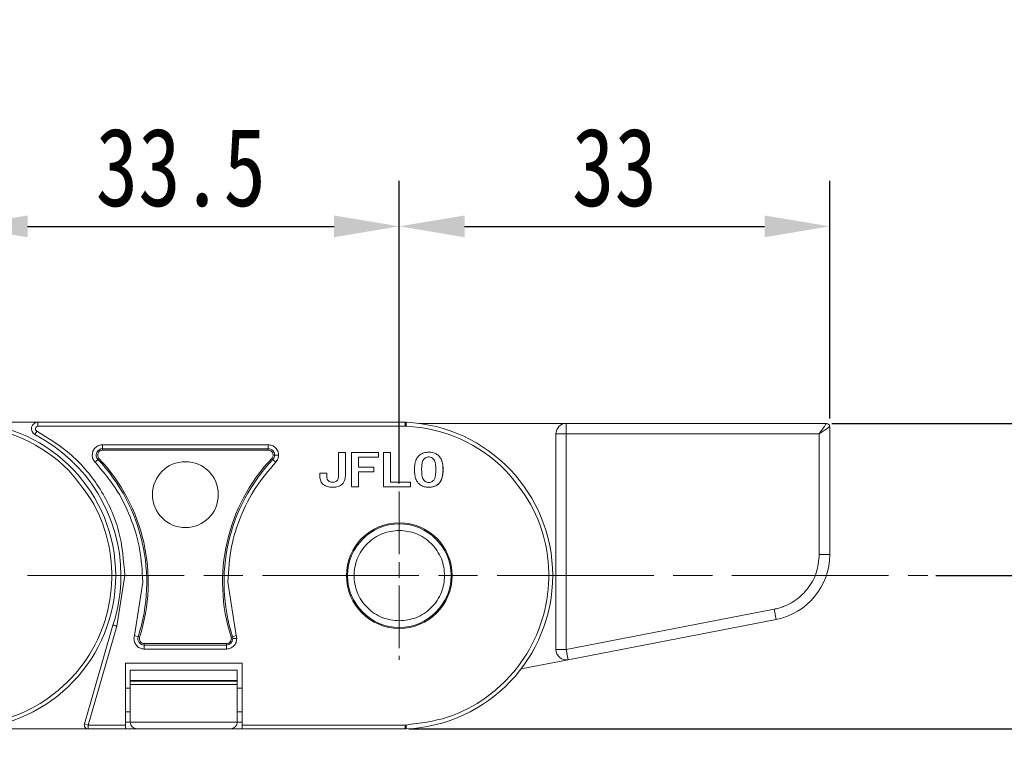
# Model space of a CAD drawing. Header units: millimetres. Extents: x 3292 to 3920, y -521 to -81.
# Tile 13 of 31: x 3561 to 3636, y -268 to -213. Entities that reach past the tile are written whole.
import ezdxf

# ---------------------------------------------------------------- set-up
doc = ezdxf.new("R2010")
doc.units = ezdxf.units.MM
doc.linetypes.add('ACAD_ISO08W100', pattern=[36, 24, -3, 6, -3])
doc.linetypes.add('CENTER', pattern=[0.6, 0.375, -0.075, 0.075, -0.075])
doc.layers.add('中心线', color=1, linetype='CENTER', lineweight=25)
doc.styles.get("Standard").update_dxf_attribs({"font": '仿宋_GB2312.ttf', "width": 0.8})
doc.dimstyles.new('副本 ISO-25.1', dxfattribs={"dimtxt": 6, "dimasz": 5, "dimexe": 3.5, "dimexo": 0.625, "dimgap": 1.5, "dimtad": 1, "dimdsep": 46, "dimtxsty": 'Standard', "dimcen": 2.5, "dimadec": 0, "dimazin": 0, "dimtfac": 1, "dimtmove": 0, "dimatfit": 3, "dimfxl": 0, "dimarcsym": 0})

# ---------------------------------------------------------------- blocks, each defined once
blk = doc.blocks.new('*D306')
at = {"color": 0, "lineweight": -2}
for p, q in [((3556.524, -248.049), (3556.524, -224.852)), ((3590.024, -248.049), (3590.024, -224.852)), ((3561.524, -228.352), (3585.024, -228.352))]:
    blk.add_line(p, q, dxfattribs=at)
at = {"color": 0, "lineweight": 9}
for points in [[(3561.524, -227.519), (3561.524, -229.186), (3556.524, -228.352)], [(3585.024, -227.519), (3585.024, -229.186), (3590.024, -228.352)]]:
    blk.add_solid(points, dxfattribs=at)
at = {"layer": 'Defpoints', "color": 0, "lineweight": 9}
for p in [(3590.024, -228.352), (3556.524, -248.674), (3590.024, -248.674)]:
    blk.add_point(p, dxfattribs=at)
at = {"color": 0, "lineweight": 9, "insert": (3573.274, -223.852), "char_height": 6, "attachment_point": 5}
blk.add_mtext('33.5', dxfattribs=at)
blk = doc.blocks.new('*D307')
at = {"color": 0, "lineweight": -2}
for p, q in [((3590.024, -248.049), (3590.024, -224.852)), ((3623.022, -243.079), (3623.022, -224.852)), ((3595.024, -228.352), (3618.022, -228.352))]:
    blk.add_line(p, q, dxfattribs=at)
at = {"color": 0, "lineweight": 9}
for points in [[(3595.024, -227.519), (3595.024, -229.186), (3590.024, -228.352)], [(3618.022, -227.519), (3618.022, -229.186), (3623.022, -228.352)]]:
    blk.add_solid(points, dxfattribs=at)
at = {"layer": 'Defpoints', "color": 0, "lineweight": 9}
for p in [(3623.022, -228.352), (3623.022, -243.704), (3590.024, -248.674)]:
    blk.add_point(p, dxfattribs=at)
at = {"color": 0, "lineweight": 9, "insert": (3606.523, -223.852), "char_height": 6, "attachment_point": 5}
blk.add_mtext('33', dxfattribs=at)
blk = doc.blocks.new('*D308')
at = {"color": 0, "lineweight": -2}
for p, q in [((3623.184, -243.453), (3678.134, -243.453)), ((3674.634, -248.453), (3674.634, -261.865)), ((3590.755, -266.865), (3678.134, -266.865))]:
    blk.add_line(p, q, dxfattribs=at)
at = {"color": 0, "lineweight": 9}
for points in [[(3673.801, -248.453), (3675.468, -248.453), (3674.634, -243.453)], [(3673.801, -261.865), (3675.468, -261.865), (3674.634, -266.865)]]:
    blk.add_solid(points, dxfattribs=at)
at = {"layer": 'Defpoints', "color": 0, "lineweight": 9}
for p in [(3622.559, -243.453), (3590.13, -266.865), (3674.634, -266.865)]:
    blk.add_point(p, dxfattribs=at)
at = {"color": 0, "lineweight": 9, "insert": (3670.134, -255.159), "char_height": 6, "attachment_point": 5, "rotation": 90}
blk.add_mtext('23.5', dxfattribs=at)
blk = doc.blocks.new('*D309')
at = {"color": 0, "lineweight": -2}
for p, q in [((3652.871, -238.453), (3652.871, -215.145)), ((3631.169, -243.453), (3656.371, -243.453)), ((3652.871, -255.115), (3652.871, -243.453)), ((3631.169, -255.115), (3656.371, -255.115)), ((3652.871, -260.115), (3652.871, -265.115))]:
    blk.add_line(p, q, dxfattribs=at)
at = {"color": 0, "lineweight": 9}
for points in [[(3652.038, -238.453), (3653.704, -238.453), (3652.871, -243.453)], [(3652.038, -260.115), (3653.704, -260.115), (3652.871, -255.115)]]:
    blk.add_solid(points, dxfattribs=at)
at = {"layer": 'Defpoints', "color": 0, "lineweight": 9}
for p in [(3630.544, -243.453), (3652.871, -243.453), (3630.544, -255.115)]:
    blk.add_point(p, dxfattribs=at)
at = {"color": 0, "lineweight": 9, "insert": (3648.371, -224.299), "char_height": 6, "attachment_point": 5, "rotation": 90}
blk.add_mtext('11.75', dxfattribs=at)
blk = doc.blocks.new('*D310')
at = {"color": 0, "lineweight": -2}
for p, q in [((3625.036, -243.453), (3898.187, -243.453)), ((3894.687, -248.453), (3894.687, -317.276)), ((3851.383, -322.276), (3898.187, -322.276))]:
    blk.add_line(p, q, dxfattribs=at)
at = {"color": 0, "lineweight": 9}
for points in [[(3893.854, -248.453), (3895.52, -248.453), (3894.687, -243.453)], [(3893.854, -317.276), (3895.52, -317.276), (3894.687, -322.276)]]:
    blk.add_solid(points, dxfattribs=at)
at = {"layer": 'Defpoints', "color": 0, "lineweight": 9}
for p in [(3624.411, -243.453), (3850.758, -322.276), (3894.687, -322.276)]:
    blk.add_point(p, dxfattribs=at)
at = {"color": 0, "lineweight": 9, "insert": (3890.187, -282.865), "char_height": 6, "attachment_point": 5, "rotation": 90}
blk.add_mtext('2R+23.5', dxfattribs=at)

msp = doc.modelspace()

# ---------------------------------------------------------------- linework, layer by layer
at = {"color": 7, "linetype": 'Continuous', "lineweight": 15}
for p, q in [((3562.321, -243.365), (3556.962, -243.365)), ((3562.321, -243.365), (3562.321, -243.668)), ((3590.462, -243.365), (3562.321, -243.365)), ((3562.321, -243.668), (3590.468, -243.668)), ((3590.468, -243.387), (3590.462, -243.365)), ((3590.468, -243.365), (3590.462, -243.365)), ((3590.468, -243.668), (3590.468, -243.387)), ((3590.468, -243.668), (3590.542, -243.669)), ((3590.479, -243.366), (3590.555, -243.369)), ((3591.523, -243.453), (3602.828, -243.453)), ((3602.828, -243.453), (3602.828, -244.253)), ((3602.828, -243.453), (3622.771, -243.453)), ((3623.022, -243.704), (3623.022, -253.493)), ((3562.091, -244.314), (3562.23, -244.044)), ((3602.028, -244.253), (3602.828, -244.253)), ((3602.028, -244.253), (3602.028, -260.776)), ((3602.828, -244.253), (3622.222, -244.253)), ((3602.828, -260.776), (3602.828, -244.253)), ((3622.222, -244.253), (3622.222, -253.493)), ((3567.273, -245.086), (3579.97, -245.086)), ((3567.273, -245.086), (3567.273, -245.389)), ((3579.97, -245.086), (3579.97, -245.389)), ((3567.273, -245.389), (3579.97, -245.389)), ((3567.273, -245.389), (3567.273, -245.501)), ((3567.273, -245.501), (3579.97, -245.501)), ((3579.97, -245.501), (3579.97, -245.389)), ((3585.887, -245.689), (3585.355, -245.689)), ((3586.364, -245.689), (3586.364, -248.316)), ((3588.438, -245.689), (3586.364, -245.689)), ((3588.438, -246.05), (3586.896, -246.05)), ((3586.896, -246.05), (3586.896, -246.807)), ((3588.438, -245.689), (3588.438, -246.05)), ((3588.822, -245.689), (3588.822, -248.316)), ((3589.354, -245.689), (3588.822, -245.689)), ((3589.354, -247.955), (3589.354, -245.689)), ((3566.697, -246.424), (3566.917, -246.216)), ((3566.998, -246.139), (3566.917, -246.216)), ((3580.326, -246.216), (3580.244, -246.139)), ((3580.546, -246.424), (3580.326, -246.216)), ((3586.896, -246.807), (3588.062, -246.807)), ((3588.062, -246.807), (3588.062, -247.168)), ((3584.457, -247.254), (3583.925, -247.254)), ((3586.896, -247.168), (3588.062, -247.168)), ((3586.896, -248.316), (3586.896, -247.168)), ((3586.364, -248.316), (3586.896, -248.316)), ((3588.822, -248.316), (3590.877, -248.316)), ((3590.877, -247.955), (3589.354, -247.955)), ((3590.877, -248.316), (3590.877, -247.955)), ((3622.222, -253.493), (3623.022, -253.493)), ((3568.978, -255.115), (3568.36, -258.992)), ((3569.717, -259.704), (3570.357, -255.618)), ((3576.886, -255.618), (3577.525, -259.704)), ((3618.762, -257.687), (3602.828, -260.776)), ((3618.914, -258.473), (3618.762, -257.687)), ((3568.07, -258.903), (3565.883, -266.478)), ((3618.914, -258.473), (3602.98, -261.561)), ((3568.36, -258.992), (3566.174, -266.562)), ((3569.679, -259.946), (3569.717, -259.704)), ((3569.717, -259.704), (3570.006, -259.797)), ((3570.006, -259.797), (3570.112, -259.831)), ((3570.472, -260.325), (3570.472, -260.437)), ((3576.77, -260.325), (3570.472, -260.325)), ((3576.77, -260.437), (3576.77, -260.325)), ((3577.13, -259.831), (3577.237, -259.797)), ((3577.237, -259.797), (3577.525, -259.704)), ((3577.525, -259.704), (3577.563, -259.946)), ((3576.77, -260.437), (3570.472, -260.437)), ((3570.472, -260.739), (3570.472, -260.437)), ((3576.77, -260.739), (3570.472, -260.739)), ((3576.77, -260.739), (3576.77, -260.437)), ((3602.028, -260.776), (3602.828, -260.776)), ((3602.828, -260.776), (3602.98, -261.561)), ((3569.025, -266.562), (3569.025, -261.813)), ((3569.025, -261.813), (3577.966, -261.813)), ((3577.966, -261.813), (3577.966, -266.562)), ((3599.36, -262.263), (3602.98, -261.561)), ((3577.596, -262.347), (3569.396, -262.347)), ((3569.396, -262.347), (3569.396, -263.146)), ((3577.596, -263.146), (3577.596, -262.347)), ((3569.396, -263.146), (3577.596, -263.146)), ((3569.396, -263.208), (3569.396, -263.146)), ((3577.596, -263.208), (3569.396, -263.208)), ((3569.396, -263.458), (3569.396, -263.208)), ((3577.596, -263.146), (3577.596, -263.208)), ((3577.596, -263.458), (3577.596, -263.208)), ((3569.396, -263.733), (3569.025, -263.733)), ((3569.396, -263.458), (3577.596, -263.458)), ((3569.396, -266.347), (3569.396, -263.458)), ((3577.596, -263.458), (3577.596, -266.347)), ((3577.966, -263.733), (3577.596, -263.733)), ((3569.025, -265.551), (3569.396, -265.551)), ((3577.596, -265.551), (3577.966, -265.551)), ((3569.396, -266.347), (3569.025, -266.347)), ((3577.596, -266.347), (3569.396, -266.347)), ((3577.966, -266.347), (3577.596, -266.347)), ((3556.97, -266.865), (3566.174, -266.865)), ((3565.883, -266.478), (3566.174, -266.562)), ((3566.174, -266.562), (3569.025, -266.562)), ((3566.174, -266.562), (3566.174, -266.865)), ((3566.174, -266.865), (3569.025, -266.865)), ((3569.025, -266.865), (3569.025, -266.562)), ((3569.025, -266.847), (3569.896, -266.847)), ((3569.896, -266.847), (3577.096, -266.847)), ((3577.096, -266.847), (3577.966, -266.847)), ((3577.966, -266.562), (3590.468, -266.562)), ((3577.966, -266.562), (3577.966, -266.865)), ((3577.966, -266.865), (3590.47, -266.865)), ((3590.468, -266.562), (3590.542, -266.562)), ((3590.468, -266.562), (3590.468, -266.843)), ((3590.555, -266.861), (3590.47, -266.865))]:
    msp.add_line(p, q, dxfattribs=at)
for centre, radius in [((3573.621, -248.91), 2.526), ((3590.024, -255.115), 4.05), ((3590.024, -255.115), 3.968)]:
    msp.add_circle(centre, radius, dxfattribs=at)
for centre, radius, start, end in [((3556.524, -255.115), 11.458, 44.65735, 87.40885), ((3556.524, -255.115), 11.758, 272.59128, 87.40872), ((3562.321, -243.867), 0.502, 90, 242.73396), ((3562.321, -243.867), 0.199, 90, 242.73396), ((3590.506, -243.392), 0.039, 138.95346, 171.9603), ((3590.024, -255.115), 11.458, 44.65735, 87.40885), ((3590.024, -255.115), 11.758, 272.59128, 87.40872), ((3602.828, -244.253), 0.8, 90, 180), ((3622.771, -243.704), 0.251, 0, 90), ((3556.524, -255.115), 12.152, 0, 62.73396), ((3567.273, -245.879), 0.49, 90, 223.40902), ((3567.273, -245.879), 0.378, 90, 223.40902), ((3579.97, -245.879), 0.49, 359.99995, 90), ((3579.97, -245.879), 0.378, 316.59098, 90), ((3579.97, -245.879), 0.49, 316.59098, 359.99995), ((3556.977, -255.618), 13.682, 342.21702, 43.40902), ((3556.977, -255.618), 13.794, 342.21702, 43.40902), ((3590.265, -255.618), 13.794, 136.59098, 197.78298), ((3590.265, -255.618), 13.682, 136.59098, 197.78298), ((3617.949, -253.493), 5.073, 280.96912, 0), ((3556.524, -255.115), 12.152, 341.83764, 0), ((3570.472, -259.946), 0.49, 162.21702, 270), ((3570.472, -259.946), 0.378, 162.21702, 270), ((3576.77, -259.946), 0.378, 270, 17.78298), ((3576.77, -259.946), 0.49, 270, 359.99999), ((3576.77, -259.946), 0.49, 359.99999, 17.78298), ((3602.828, -260.776), 0.8, 180, 280.96912), ((3569.896, -266.347), 0.5, 180, 270), ((3577.096, -266.347), 0.5, 270, 360), ((3566.174, -266.562), 0.303, 163.89727, 270)]:
    msp.add_arc(centre, radius, start, end, dxfattribs=at)
for points, knots in [([(3590.542, -243.669), (3590.535, -243.639), (3590.52, -243.58), (3590.498, -243.498), (3590.478, -243.429), (3590.471, -243.401), (3590.468, -243.387)], [0, 0, 0, 0, 0.244694, 0.499967, 0.74569, 1, 1, 1, 1]), ([(3590.542, -243.669), (3590.544, -243.631), (3590.546, -243.573), (3590.549, -243.503), (3590.552, -243.455), (3590.553, -243.416), (3590.555, -243.379), (3590.555, -243.373), (3590.555, -243.369)], [0, 0, 0, 0, 0.2394117, 0.368304, 0.4999408, 0.6315863, 0.7605035, 1, 1, 1, 1]), ([(3622.222, -244.253), (3622.29, -244.153), (3622.429, -243.95), (3622.586, -243.722), (3622.682, -243.582), (3622.732, -243.507), (3622.764, -243.461), (3622.769, -243.456), (3622.771, -243.453)], [0, 0, 0, 0, 0.260385, 0.529803, 0.657828, 0.777907, 0.891421, 1, 1, 1, 1]), ([(3622.222, -244.253), (3622.326, -244.182), (3622.529, -244.043), (3622.755, -243.887), (3622.893, -243.793), (3622.967, -243.742), (3623.013, -243.71), (3623.019, -243.706), (3623.022, -243.704)], [0, 0, 0, 0, 0.271084, 0.529812, 0.657846, 0.777927, 0.891434, 1, 1, 1, 1]), ([(3562.23, -244.044), (3563.154, -244.612), (3565.053, -245.78), (3567.214, -248.451), (3568.699, -251.636), (3568.886, -253.961), (3568.978, -255.115)], [0, 0, 0, 0, 0.237855, 0.488911, 0.746343, 1, 1, 1, 1]), ([(3566.48, -245.879), (3566.491, -245.779), (3566.507, -245.625), (3566.606, -245.441), (3566.708, -245.315), (3566.834, -245.212), (3567.019, -245.113), (3567.173, -245.097), (3567.273, -245.086)], [0, 0, 0, 0, 0.239443, 0.369505, 0.5, 0.630063, 0.760557, 1, 1, 1, 1]), ([(3579.97, -245.086), (3580.073, -245.098), (3580.281, -245.121), (3580.546, -245.305), (3580.691, -245.526), (3580.755, -245.724), (3580.76, -245.828), (3580.763, -245.879)], [0, 0, 0, 0, 0.249007, 0.500519, 0.750159, 0.87592, 1, 1, 1, 1]), ([(3580.763, -245.879), (3580.721, -245.879), (3580.635, -245.879), (3580.535, -245.879), (3580.474, -245.879), (3580.464, -245.879), (3580.46, -245.879)], [0, 0, 0, 0, 0.270872, 0.562222, 0.789066, 1, 1, 1, 1]), ([(3580.763, -245.879), (3580.753, -245.981), (3580.733, -246.183), (3580.608, -246.344), (3580.546, -246.424)], [0, 0, 0, 0, 0.502524, 1, 1, 1, 1]), ([(3583.925, -247.254), (3583.923, -247.355), (3583.919, -247.558), (3583.969, -247.835), (3584.098, -248.055), (3584.304, -248.218), (3584.628, -248.345), (3585.025, -248.359), (3585.386, -248.28), (3585.633, -248.132), (3585.796, -247.932), (3585.871, -247.699), (3585.89, -247.458), (3585.885, -247.159), (3585.888, -246.569), (3585.887, -246.054), (3585.887, -245.689)], [0, 0, 0, 0, 0.060966, 0.122555, 0.166943, 0.211374, 0.27887, 0.373201, 0.446631, 0.499185, 0.54401, 0.599254, 0.643956, 0.689261, 0.779896, 1, 1, 1, 1]), ([(3585.355, -245.689), (3585.355, -245.79), (3585.356, -246.295), (3585.344, -246.912), (3585.363, -247.48), (3585.334, -247.681), (3585.288, -247.797), (3585.205, -247.881), (3585.071, -247.943), (3584.905, -247.961), (3584.723, -247.945), (3584.63, -247.885), (3584.584, -247.855)], [0, 0, 0, 0, 0.10516, 0.525798, 0.642954, 0.69438, 0.736747, 0.770674, 0.814759, 0.886948, 0.943322, 1, 1, 1, 1]), ([(3593.088, -245.971), (3593.011, -245.902), (3592.859, -245.765), (3592.501, -245.654), (3592.115, -245.647), (3591.728, -245.757), (3591.452, -245.967), (3591.299, -246.234), (3591.226, -246.494), (3591.187, -246.782), (3591.181, -247.116), (3591.218, -247.487), (3591.311, -247.807), (3591.433, -247.967), (3591.48, -248.027)], [0, 0, 0, 0, 0.077118, 0.154064, 0.277592, 0.365915, 0.454804, 0.533143, 0.595307, 0.659002, 0.75277, 0.848192, 0.942337, 1, 1, 1, 1]), ([(3591.48, -248.027), (3591.557, -248.096), (3591.71, -248.235), (3592.065, -248.349), (3592.446, -248.359), (3592.824, -248.255), (3593.093, -248.052), (3593.248, -247.794), (3593.325, -247.541), (3593.369, -247.253), (3593.379, -246.912), (3593.347, -246.532), (3593.259, -246.2), (3593.136, -246.035), (3593.088, -245.971)], [0, 0, 0, 0, 0.077726, 0.155352, 0.276594, 0.36227, 0.448522, 0.525591, 0.586453, 0.64883, 0.745829, 0.844558, 0.939133, 1, 1, 1, 1]), ([(3593.088, -245.971), (3593.141, -246.045), (3593.283, -246.24), (3593.396, -246.806), (3593.39, -247.403), (3593.194, -247.92), (3592.972, -248.16), (3592.661, -248.317), (3592.283, -248.363), (3591.898, -248.314), (3591.627, -248.172), (3591.515, -248.062), (3591.48, -248.027)], [0, 0, 0, 0, 0.068925, 0.181835, 0.429589, 0.512717, 0.596699, 0.671038, 0.773392, 0.880953, 0.962175, 1, 1, 1, 1]), ([(3592.664, -247.797), (3592.687, -247.761), (3592.775, -247.625), (3592.827, -247.216), (3592.828, -246.75), (3592.766, -246.332), (3592.626, -246.149), (3592.49, -246.053), (3592.329, -246.012), (3592.161, -246.027), (3592.014, -246.092), (3591.938, -246.166), (3591.903, -246.2)], [0, 0, 0, 0, 0.049968, 0.193018, 0.475404, 0.617015, 0.680621, 0.743737, 0.81298, 0.874323, 0.941059, 1, 1, 1, 1]), ([(3570.357, -255.618), (3570.31, -254.763), (3570.215, -253.052), (3569.456, -250.6), (3568.317, -248.33), (3567.234, -247.056), (3566.697, -246.424)], [0, 0, 0, 0, 0.252852, 0.506156, 0.754853, 1, 1, 1, 1]), ([(3580.546, -246.424), (3580.01, -247.054), (3578.921, -248.334), (3577.813, -250.548), (3577.04, -252.997), (3576.94, -254.699), (3576.886, -255.618)], [0, 0, 0, 0, 0.244254, 0.496621, 0.728157, 1, 1, 1, 1]), ([(3591.903, -246.2), (3591.88, -246.233), (3591.796, -246.351), (3591.73, -246.743), (3591.728, -247.203), (3591.788, -247.629), (3591.92, -247.83), (3592.054, -247.933), (3592.21, -247.988), (3592.371, -247.987), (3592.536, -247.928), (3592.619, -247.843), (3592.664, -247.797)], [0, 0, 0, 0, 0.047136, 0.170596, 0.457333, 0.600622, 0.668644, 0.736207, 0.798456, 0.860666, 0.924302, 1, 1, 1, 1]), ([(3557.042, -266.562), (3558.114, -266.424), (3560.304, -266.144), (3563.292, -264.555), (3565.709, -262.232), (3567.336, -259.347), (3568.1, -256.124), (3567.901, -252.778), (3566.786, -249.582), (3565.368, -247.89), (3564.674, -247.062)], [0, 0, 0, 0, 0.122369, 0.25, 0.377631, 0.5, 0.622369, 0.75, 0.877631, 1, 1, 1, 1]), ([(3584.584, -247.855), (3584.565, -247.837), (3584.519, -247.793), (3584.467, -247.672), (3584.453, -247.486), (3584.456, -247.338), (3584.457, -247.254)], [0, 0, 0, 0, 0.120772, 0.299416, 0.603738, 1, 1, 1, 1]), ([(3590.542, -266.562), (3591.614, -266.424), (3593.804, -266.144), (3596.792, -264.555), (3599.209, -262.232), (3600.836, -259.347), (3601.6, -256.124), (3601.401, -252.778), (3600.286, -249.582), (3598.868, -247.89), (3598.174, -247.062)], [0, 0, 0, 0, 0.122369, 0.25, 0.377631, 0.5, 0.622369, 0.75, 0.877631, 1, 1, 1, 1]), ([(3590.024, -258.581), (3589.588, -258.534), (3588.915, -258.462), (3588.107, -258.031), (3587.557, -257.583), (3587.106, -257.032), (3586.688, -256.224), (3586.474, -255.115), (3586.688, -254.006), (3587.106, -253.199), (3587.557, -252.647), (3588.107, -252.2), (3588.915, -251.768), (3589.588, -251.696), (3590.024, -251.65)], [0, 0, 0, 0, 0.119721, 0.184836, 0.25, 0.315115, 0.380279, 0.5, 0.619721, 0.684836, 0.75, 0.815115, 0.880279, 1, 1, 1, 1]), ([(3590.024, -251.65), (3590.46, -251.696), (3591.132, -251.768), (3591.94, -252.199), (3592.491, -252.647), (3592.942, -253.199), (3593.359, -254.006), (3593.573, -255.115), (3593.359, -256.224), (3592.942, -257.031), (3592.491, -257.583), (3591.94, -258.031), (3591.133, -258.462), (3590.46, -258.534), (3590.024, -258.581)], [0, 0, 0, 0, 0.119721, 0.184836, 0.25, 0.315115, 0.380279, 0.5, 0.619721, 0.684836, 0.75, 0.815115, 0.880279, 1, 1, 1, 1]), ([(3622.222, -253.493), (3622.176, -253.968), (3622.081, -254.949), (3621.565, -255.825), (3621.238, -256.22), (3621.215, -256.247), (3620.889, -256.63), (3620.312, -257.107), (3619.66, -257.416), (3619.326, -257.539), (3619.1, -257.614), (3618.879, -257.662), (3618.762, -257.687)], [0, 0, 0, 0, 0.2421182, 0.4993814, 0.5000438, 0.5047453, 0.5173469, 0.7569096, 0.8783771, 0.8845373, 0.9389711, 1, 1, 1, 1]), ([(3568.978, -255.115), (3568.935, -255.115), (3568.846, -255.115), (3568.744, -255.115), (3568.685, -255.115), (3568.679, -255.115), (3568.675, -255.115)], [0, 0, 0, 0, 0.270259, 0.562427, 0.789735, 1, 1, 1, 1]), ([(3568.07, -258.903), (3568.073, -258.904), (3568.078, -258.906), (3568.121, -258.919), (3568.174, -258.935), (3568.227, -258.951), (3568.29, -258.971), (3568.336, -258.985), (3568.36, -258.992)], [0, 0, 0, 0, 0.197231, 0.429158, 0.558746, 0.697086, 0.844173, 1, 1, 1, 1]), ([(3570.472, -260.739), (3570.369, -260.727), (3570.167, -260.704), (3569.943, -260.552), (3569.803, -260.384), (3569.704, -260.192), (3569.689, -260.039), (3569.679, -259.946)], [0, 0, 0, 0, 0.249471, 0.485923, 0.631324, 0.776361, 1, 1, 1, 1]), ([(3577.563, -259.946), (3577.551, -260.05), (3577.528, -260.259), (3577.344, -260.521), (3577.081, -260.704), (3576.874, -260.727), (3576.77, -260.739)], [0, 0, 0, 0, 0.250177, 0.500521, 0.750628, 1, 1, 1, 1]), ([(3577.563, -259.946), (3577.521, -259.946), (3577.435, -259.946), (3577.335, -259.946), (3577.275, -259.946), (3577.265, -259.946), (3577.26, -259.946)], [0, 0, 0, 0, 0.270897, 0.562244, 0.789076, 1, 1, 1, 1]), ([(3590.468, -266.843), (3590.47, -266.833), (3590.475, -266.815), (3590.488, -266.766), (3590.504, -266.708), (3590.523, -266.634), (3590.536, -266.585), (3590.542, -266.562)], [0, 0, 0, 0, 0.200957, 0.349358, 0.590717, 0.801155, 1, 1, 1, 1]), ([(3590.47, -266.865), (3590.471, -266.864), (3590.474, -266.863), (3590.47, -266.85), (3590.468, -266.843)], [0, 0, 0, 0, 0.4175448, 1, 1, 1, 1])]:
    msp.add_open_spline(points, degree=3, knots=knots, dxfattribs=at)
for points in [[(3566.697, -246.424), (3566.635, -246.343), (3566.51, -246.183), (3566.49, -245.98), (3566.48, -245.879)], [(3590.542, -266.562), (3590.544, -266.601), (3590.547, -266.679), (3590.552, -266.778), (3590.555, -266.848), (3590.555, -266.857), (3590.555, -266.861)]]:
    msp.add_open_spline(points, degree=3, dxfattribs=at)
at = {"layer": '中心线', "linetype": 'ACAD_ISO08W100', "lineweight": 13, "ltscale": 0.2}
msp.add_line((3590.024, -248.674), (3590.024, -261.556), dxfattribs=at)
at = {"layer": '中心线', "linetype": 'ACAD_ISO08W100', "lineweight": 13, "ltscale": 0.5}
msp.add_line((3489.524, -255.115), (3630.544, -255.115), dxfattribs=at)

# ---------------------------------------------------------------- dimensions: what is measured, and where the dimension line sits
at = {"color": 5, "lineweight": 9}
for base, p1, p2, text, picture, middle in [((3652.871, -243.453), (3630.544, -255.115), (3630.544, -243.453), '11.75', '*D309', (3648.371, -224.299)), ((3674.634, -266.865), (3622.559, -243.453), (3590.13, -266.865), '23.5', '*D308', (3670.134, -255.159)), ((3894.687, -322.276), (3624.411, -243.453), (3850.758, -322.276), '2R+23.5', '*D310', (3890.187, -282.865))]:
    dim = msp.add_linear_dim(base=base, p1=p1, p2=p2, angle=90, text=text, dimstyle='副本 ISO-25.1', dxfattribs=at)
    dim.commit()
    dim.dimension.update_dxf_attribs({"geometry": picture, "text_midpoint": middle})
for base, p1, p2, picture, middle in [((3590.024, -228.352), (3556.524, -248.674), (3590.024, -248.674), '*D306', (3573.274, -223.852)), ((3623.022, -228.352), (3590.024, -248.674), (3623.022, -243.704), '*D307', (3606.523, -223.852))]:
    dim = msp.add_linear_dim(base=base, p1=p1, p2=p2, dimstyle='副本 ISO-25.1', dxfattribs=at)
    dim.commit()
    dim.dimension.update_dxf_attribs({"geometry": picture, "text_midpoint": middle})

doc.saveas('drawing.dxf')
